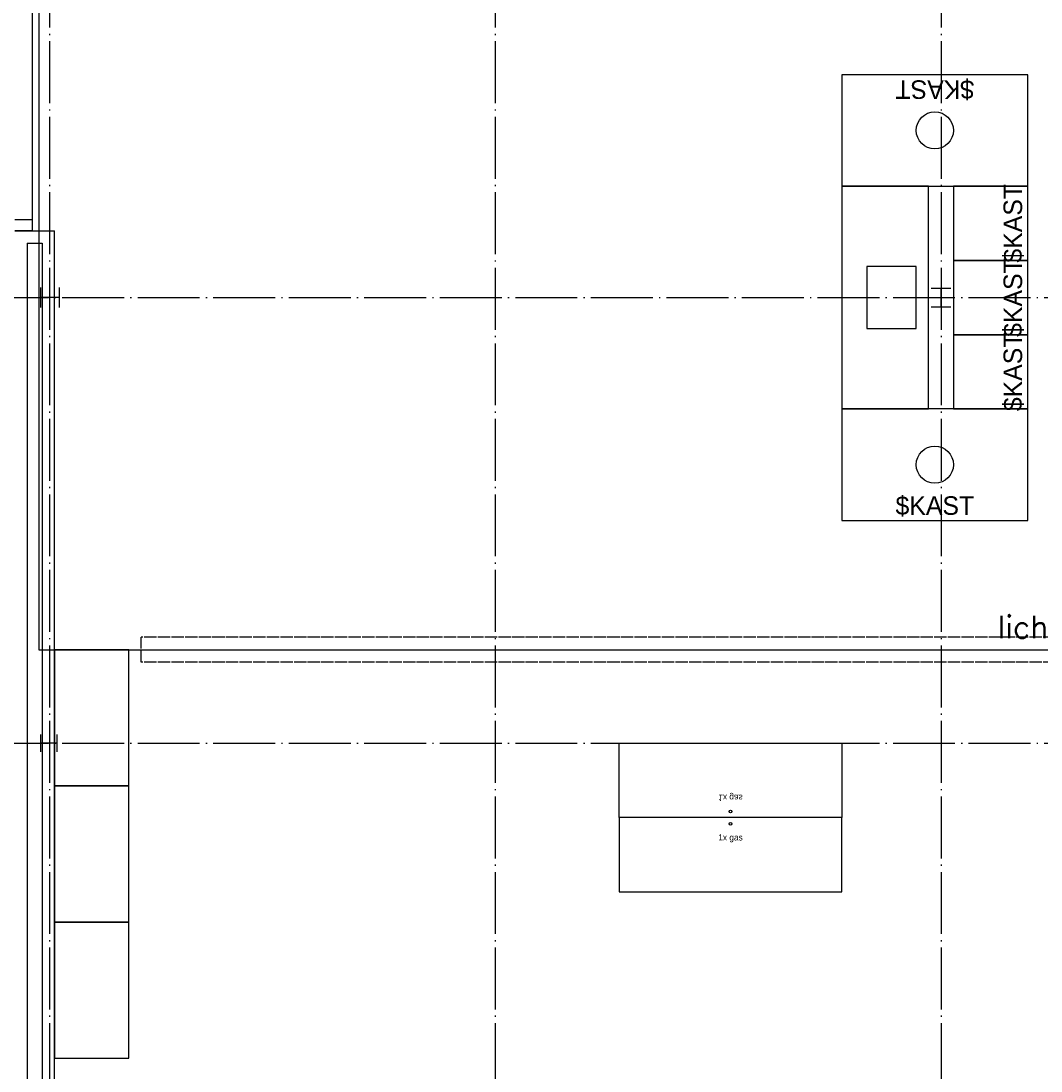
# Model space of a CAD drawing. Extents: x 0 to 1189, y 0 to 841.
# Tile 4 of 27: x 190 to 272, y 324 to 409. Entities that reach past the tile are written whole.
import ezdxf
from ezdxf.enums import TextEntityAlignment as Align

# ---------------------------------------------------------------- set-up
doc = ezdxf.new("R2010")
doc.units = 0
doc.header["$MEASUREMENT"] = 0
doc.linetypes.add('B0304', pattern=[6, 5, -0.5, 0, -0.5])
doc.linetypes.add('E0001', pattern=[1, 1, 0])
doc.layers.get('0').update_dxf_attribs({"linetype": 'CONTINUOUS'})
doc.layers.add('GOTEN', color=3, linetype='CONTINUOUS')
doc.layers.add('LABTAFELS', color=7, linetype='CONTINUOUS')
doc.styles.add('GBB_ISOP', font='b-gbp3.shx')
doc.styles.add('ROMANSCURSIEF', font='romans.shx', dxfattribs={"oblique": 15, "height": 300})

msp = doc.modelspace()

# ---------------------------------------------------------------- linework, layer by layer
at = {"color": 8, "linetype": 'B0304'}
for p, q in [((192.244, 773.278), (192.244, 152.37)), ((228.244, 773.278), (228.244, 152.37)), ((264.244, 773.278), (264.244, 152.37)), ((156.669, 386.578), (802.258, 386.578)), ((156.669, 350.578), (802.258, 350.578))]:
    msp.add_line(p, q, dxfattribs=at)
at = {"color": 8, "ltscale": 5}
for p, q in [((191.384, 415.018), (191.384, 358.138)), ((191.384, 358.138), (667.444, 358.138))]:
    msp.add_line(p, q, dxfattribs=at)
at = {"color": 8, "linetype": 'Continuous'}
msp.add_line((190.834, 412.478), (190.834, 392.878), dxfattribs=at)
at = {"color": 8}
for p, q in [((189.444, 392.878), (190.834, 392.878)), ((190.834, 392.878), (190.834, 391.978)), ((190.834, 391.978), (189.444, 391.978)), ((189.444, 391.978), (192.644, 391.978)), ((192.644, 261.678), (192.644, 391.978)), ((190.444, 390.978), (190.444, 260.678)), ((190.444, 390.978), (191.644, 390.978)), ((191.644, 390.978), (191.644, 259.578)), ((192.644, 358.138), (192.644, 347.138)), ((198.644, 358.138), (192.644, 358.138)), ((192.644, 347.138), (192.644, 336.138)), ((192.644, 336.138), (192.644, 325.138))]:
    msp.add_line(p, q, dxfattribs=at)
at = {"color": 8, "linetype": 'ByBlock'}
for p, q in [((191.544, 349.878), (191.544, 351.278)), ((192.874, 349.878), (192.874, 351.278)), ((192.874, 350.578), (191.544, 350.578))]:
    msp.add_line(p, q, dxfattribs=at)
at = {"color": 0, "linetype": 'ByBlock'}
for points in [[(191.544, 385.778), (191.544, 387.378)], [(193.064, 385.778), (193.064, 387.378)], [(193.064, 386.578), (191.544, 386.578)]]:
    msp.add_lwpolyline(points, dxfattribs=at)
at = {"layer": 'GOTEN', "linetype": 'E0001'}
for p, q in [((659.594, 359.138), (199.657, 359.138)), ((199.657, 357.138), (199.657, 359.138)), ((659.594, 357.138), (199.657, 357.138))]:
    msp.add_line(p, q, dxfattribs=at)
at = {"layer": 'LABTAFELS', "color": 8}
for p, q in [((271.244, 404.578), (256.244, 404.578)), ((256.244, 404.578), (256.244, 395.578)), ((271.244, 395.578), (271.244, 404.578)), ((256.244, 395.578), (271.244, 395.578)), ((256.244, 395.578), (256.244, 377.578)), ((263.244, 395.578), (256.244, 395.578)), ((263.244, 377.578), (263.244, 395.578)), ((265.244, 395.578), (265.244, 389.578)), ((271.244, 395.578), (265.244, 395.578)), ((271.244, 389.578), (271.244, 395.578)), ((265.244, 389.578), (265.244, 383.578)), ((271.244, 389.578), (265.244, 389.578)), ((265.244, 389.578), (271.244, 389.578)), ((271.244, 383.578), (271.244, 389.578)), ((258.244, 389.078), (258.244, 384.078)), ((262.244, 389.078), (258.244, 389.078)), ((262.244, 384.078), (262.244, 389.078)), ((258.244, 384.078), (262.244, 384.078)), ((265.244, 383.578), (265.244, 377.578)), ((271.244, 383.578), (265.244, 383.578)), ((265.244, 383.578), (271.244, 383.578)), ((271.244, 377.578), (271.244, 383.578)), ((271.244, 377.578), (256.244, 377.578)), ((256.244, 377.578), (256.244, 368.578)), ((256.244, 377.578), (263.244, 377.578)), ((265.244, 377.578), (271.244, 377.578)), ((271.244, 368.578), (271.244, 377.578)), ((256.244, 368.578), (271.244, 368.578)), ((198.644, 347.138), (198.644, 358.138)), ((238.244, 350.578), (256.244, 350.578)), ((238.244, 344.578), (238.244, 350.578)), ((256.244, 350.578), (256.244, 344.578)), ((192.644, 347.138), (198.644, 347.138)), ((198.644, 347.138), (192.644, 347.138)), ((198.644, 336.138), (198.644, 347.138)), ((256.244, 344.578), (238.244, 344.578)), ((256.244, 344.578), (238.244, 344.578)), ((238.244, 344.578), (238.244, 338.578)), ((256.244, 338.578), (256.244, 344.578)), ((238.244, 338.578), (256.244, 338.578)), ((198.644, 336.138), (192.644, 336.138)), ((192.644, 336.138), (198.644, 336.138)), ((198.644, 325.138), (198.644, 336.138)), ((192.644, 325.138), (198.644, 325.138))]:
    msp.add_line(p, q, dxfattribs=at)
at = {"layer": 'LABTAFELS', "color": 0, "linetype": 'ByBlock'}
for points in [[(263.444, 387.338), (265.044, 387.338)], [(264.244, 385.818), (264.244, 387.338)], [(263.444, 385.818), (265.044, 385.818)]]:
    msp.add_lwpolyline(points, dxfattribs=at)
at = {"layer": 'LABTAFELS', "color": 8}
for centre in [(263.744, 400.078), (263.744, 373.078)]:
    msp.add_circle(centre, 1.5, dxfattribs=at)
at = {"layer": 'LABTAFELS'}
for centre in [(247.244, 345.078), (247.244, 344.078)]:
    msp.add_circle(centre, 0.11, dxfattribs=at)

# ---------------------------------------------------------------- texts
at = {"color": 8, "style": 'ROMANSCURSIEF'}
msp.add_text('lichtkap', height=1.8, dxfattribs=at).set_placement((268.827, 359.074))
at = {"layer": 'LABTAFELS', "style": 'GBB_ISOP', "oblique": -180, "text_generation_flag": 4}
msp.add_text('1x gas', height=0.5, dxfattribs=at).set_placement((247.244, 346.578), align=Align.BOTTOM_CENTER)
at = {"layer": 'LABTAFELS', "style": 'GBB_ISOP'}
msp.add_text('1x gas', height=0.5, dxfattribs=at).set_placement((247.244, 342.578), align=Align.BOTTOM_CENTER)
at = {"layer": 'LABTAFELS', "color": 8, "style": 'GBB_ISOP'}
for text, rotation, p in [('Zuurkast', 180, (263.744, 404.578)), ('Koelkast', 90, (271.244, 392.578)), ('Koelkast', 90, (271.244, 386.578)), ('Koelkast', 90, (271.244, 380.578))]:
    msp.add_attdef('$KAST', text=text, height=1.5, rotation=rotation, dxfattribs=at).set_placement(p, align=Align.BOTTOM_CENTER)
msp.add_attdef('$KAST', text='Zuurkast', height=1.5, dxfattribs=at).set_placement((263.744, 368.578), align=Align.BOTTOM_CENTER)

doc.saveas('drawing.dxf')
